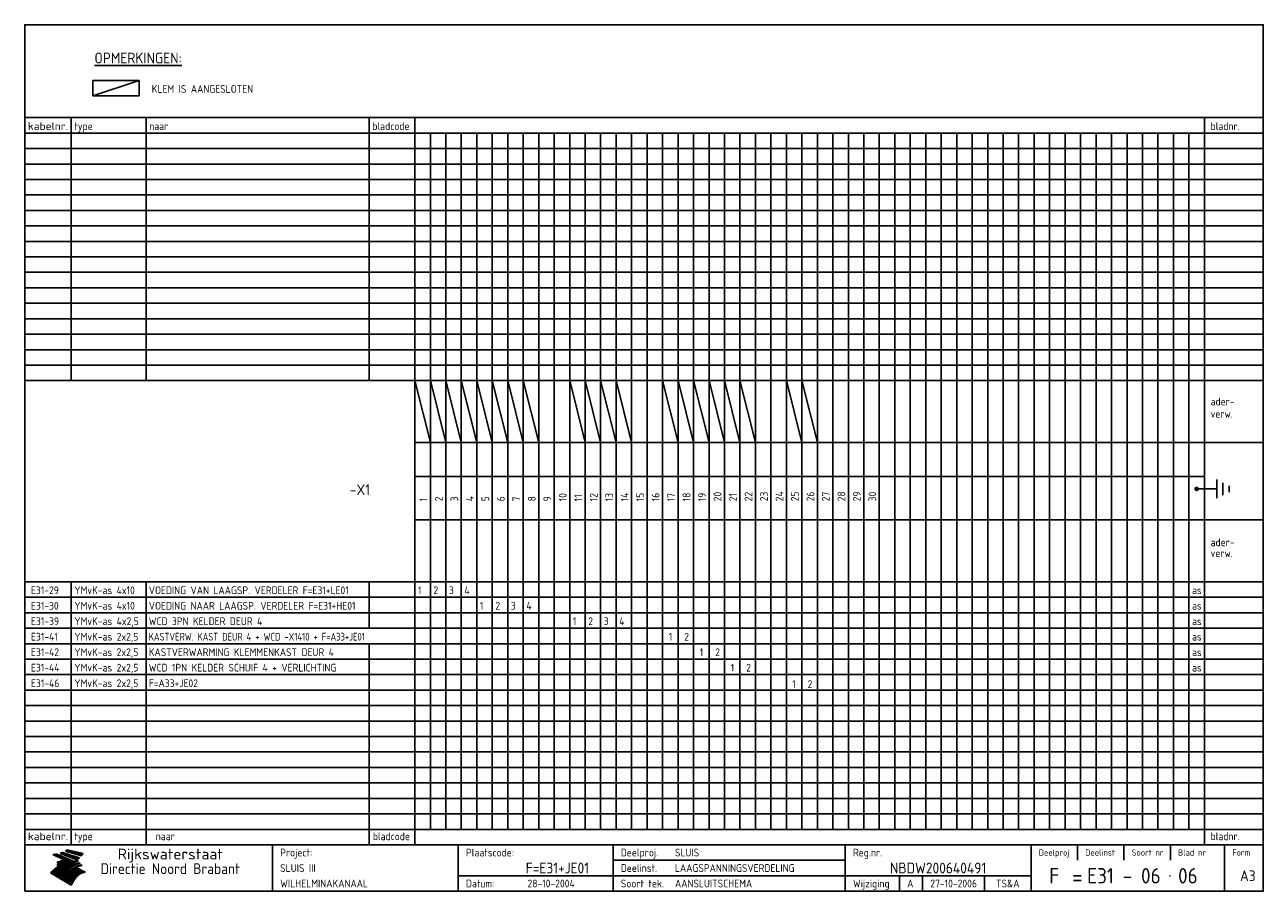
# Model space of a CAD drawing. Extents: x 10 to 410, y 10 to 290.
import ezdxf
from ezdxf.enums import TextEntityAlignment as Align

# ---------------------------------------------------------------- set-up
doc = ezdxf.new("R2010")
doc.units = 0
doc.header["$LTSCALE"] = 10
doc.header["$MEASUREMENT"] = 0
doc.layers.get('0').update_dxf_attribs({"linetype": 'CONTINUOUS'})
for name, color, linetype in [('0-25', 7, 'CONTINUOUS'), ('0-35', 2, 'CONTINUOUS'), ('0-50', 3, 'CONTINUOUS'), ('B-25', 7, 'CONTINUOUS'), ('B-35', 2, 'CONTINUOUS')]:
    doc.layers.add(name, color=color, linetype=linetype)
doc.styles.add('ISO', font='iso.shx')
doc.styles.get("Standard").update_dxf_attribs({"font": 'iso.shx'})

# ---------------------------------------------------------------- blocks, each defined once
blk = doc.blocks.new('KADER-A3')
at = {"layer": '0-25'}
for p, q in [((410, 35), (10, 35)), ((410, 30), (10, 30)), ((350, 25), (350, 20)), ((365, 25), (365, 20)), ((380, 25), (380, 20)), ((200, 20), (275, 20)), ((150, 15), (335, 15)), ((292.5, 15), (292.5, 10)), ((300, 15), (300, 10)), ((320, 15), (320, 10))]:
    blk.add_line(p, q, dxfattribs=at)
at = {"layer": '0-25', "color": 7}
for p, q in [((19.1, 21.89), (25.12, 19)), ((19.1, 21.89), (25.12, 19)), ((19.17, 21.86), (20.7, 21.86)), ((19.29, 21.8), (20.83, 21.8)), ((19.4, 21.75), (20.96, 21.75)), ((19.52, 21.69), (21.09, 21.69)), ((19.64, 21.63), (21.22, 21.63)), ((19.74, 21.92), (20.56, 21.92)), ((19.75, 21.58), (21.36, 21.58)), ((19.87, 21.52), (21.49, 21.52)), ((19.99, 21.47), (21.62, 21.47)), ((20.11, 21.41), (21.75, 21.41)), ((20.22, 21.35), (21.88, 21.35)), ((20.25, 21.97), (20.43, 21.97)), ((20.34, 21.3), (22.02, 21.3)), ((20.38, 21.99), (26.02, 19.59)), ((20.38, 21.99), (26.02, 19.59)), ((20.46, 21.24), (22.15, 21.24)), ((20.57, 21.18), (22.28, 21.18)), ((20.69, 21.13), (22.41, 21.13)), ((20.81, 21.07), (22.55, 21.07)), ((20.92, 21.02), (22.68, 21.02)), ((21.04, 20.96), (22.81, 20.96)), ((21.16, 20.9), (22.94, 20.9)), ((21.27, 20.85), (23.07, 20.85)), ((21.39, 20.79), (23.21, 20.79)), ((21.47, 22.25), (26.83, 20.19)), ((21.47, 22.25), (26.83, 20.19)), ((21.49, 22.25), (23.07, 22.25)), ((21.51, 20.73), (23.34, 20.73)), ((21.6, 22.2), (23.25, 22.2)), ((21.63, 20.68), (23.47, 20.68)), ((21.65, 22.31), (22.89, 22.31)), ((21.74, 20.62), (23.6, 20.62)), ((21.75, 22.14), (23.42, 22.14)), ((21.8, 22.37), (22.71, 22.37)), ((21.86, 20.57), (23.73, 20.57)), ((21.9, 22.08), (23.6, 22.08)), ((21.94, 22.42), (22.53, 22.42)), ((21.98, 20.51), (23.87, 20.51)), ((22.04, 22.03), (23.78, 22.03)), ((22.06, 22.48), (22.36, 22.48)), ((22.09, 20.45), (24, 20.45)), ((22.18, 22.53), (27.65, 20.8)), ((22.18, 22.53), (27.65, 20.8)), ((22.19, 21.97), (23.96, 21.97)), ((22.21, 20.4), (24.13, 20.4)), ((22.33, 20.34), (24.26, 20.34)), ((22.34, 21.92), (24.13, 21.92)), ((22.37, 20), (23.08, 20)), ((22.44, 20.28), (24.4, 20.28)), ((22.48, 21.86), (24.31, 21.86)), ((22.49, 20.06), (23.04, 20.06)), ((22.56, 20.23), (24.53, 20.23)), ((22.61, 20.12), (22.93, 20.12)), ((22.63, 21.8), (24.49, 21.8)), ((22.68, 20.17), (24.66, 20.17)), ((22.71, 20.17), (22.82, 20.17)), ((23.11, 20.02), (22.77, 20.2)), ((23.11, 20.02), (22.77, 20.2)), ((22.78, 21.75), (24.67, 21.75)), ((22.79, 20.12), (24.79, 20.12)), ((22.91, 20.06), (24.92, 20.06)), ((22.92, 21.69), (24.85, 21.69)), ((23.03, 20), (25.06, 20)), ((23.07, 21.63), (25.02, 21.63)), ((23.14, 22.99), (28.22, 21.46)), ((23.14, 22.99), (28.22, 21.46)), ((23.15, 22.98), (25.33, 22.98)), ((23.22, 21.58), (25.2, 21.58)), ((23.23, 23.04), (25.09, 23.04)), ((23.32, 23.1), (24.84, 23.1)), ((23.34, 22.93), (25.57, 22.93)), ((23.36, 21.52), (25.38, 21.52)), ((23.4, 23.15), (24.6, 23.15)), ((23.49, 23.21), (24.36, 23.21)), ((23.51, 21.47), (25.56, 21.47)), ((23.52, 22.87), (25.81, 22.87)), ((23.57, 23.27), (24.12, 23.27)), ((23.64, 23.32), (23.87, 23.32)), ((23.66, 21.41), (25.74, 21.41)), ((23.7, 23.36), (28.82, 22.17)), ((23.7, 23.36), (28.82, 22.17)), ((23.71, 22.82), (26.06, 22.82)), ((23.8, 21.35), (25.91, 21.35)), ((23.9, 22.76), (26.3, 22.76)), ((23.95, 21.3), (26.09, 21.3)), ((24.09, 22.7), (26.54, 22.7)), ((24.09, 21.24), (26.27, 21.24)), ((24.24, 21.18), (26.45, 21.18)), ((24.27, 22.65), (26.78, 22.65)), ((24.39, 21.13), (26.62, 21.13)), ((24.46, 22.59), (27.03, 22.59)), ((24.53, 21.07), (26.8, 21.07)), ((24.65, 22.53), (27.27, 22.53)), ((24.68, 21.02), (26.98, 21.02)), ((24.83, 20.96), (27.16, 20.96)), ((24.84, 22.48), (27.51, 22.48)), ((24.97, 20.9), (27.34, 20.9)), ((25.02, 22.42), (27.75, 22.42)), ((25.12, 20.85), (27.51, 20.85)), ((25.21, 22.37), (28, 22.37)), ((25.27, 20.79), (27.63, 20.79)), ((25.4, 22.31), (28.24, 22.31)), ((25.41, 20.73), (27.57, 20.73)), ((25.56, 20.68), (27.51, 20.68)), ((25.58, 22.25), (28.48, 22.25)), ((25.71, 20.62), (27.44, 20.62)), ((25.77, 22.2), (28.72, 22.2)), ((25.85, 20.57), (27.37, 20.57)), ((25.96, 22.14), (28.79, 22.14)), ((26, 20.51), (27.29, 20.51)), ((26.15, 22.08), (28.75, 22.08)), ((26.15, 20.45), (27.22, 20.45)), ((26.29, 20.4), (27.14, 20.4)), ((26.33, 22.03), (28.71, 22.03)), ((26.44, 20.34), (27.06, 20.34)), ((26.52, 21.97), (28.66, 21.97)), ((26.59, 20.28), (26.97, 20.28)), ((26.71, 21.92), (28.62, 21.92)), ((26.73, 20.23), (26.89, 20.23)), ((26.9, 21.86), (28.57, 21.86)), ((27.08, 21.8), (28.52, 21.8)), ((27.27, 21.75), (28.48, 21.75)), ((27.46, 21.69), (28.43, 21.69)), ((27.65, 21.63), (28.38, 21.63)), ((27.83, 21.58), (28.33, 21.58)), ((28.02, 21.52), (28.28, 21.52)), ((28.21, 21.47), (28.22, 21.47)), ((20.58, 17.88), (18.3, 16)), ((20.58, 17.88), (18.3, 16)), ((24.94, 11.97), (18.3, 16)), ((24.94, 11.97), (18.3, 16)), ((18.31, 16.01), (20.96, 16.01)), ((18.38, 16.07), (21.46, 16.07)), ((18.45, 16.12), (21.88, 16.12)), ((18.52, 16.18), (22.15, 16.18)), ((18.59, 16.23), (22.38, 16.23)), ((18.65, 16.29), (22.58, 16.29)), ((18.72, 16.35), (22.75, 16.35)), ((18.79, 16.4), (22.91, 16.4)), ((18.86, 16.46), (20.6, 16.46)), ((18.93, 16.52), (20.6, 16.52)), ((18.99, 16.57), (20.6, 16.57)), ((19.06, 16.63), (20.6, 16.63)), ((19.13, 16.68), (20.6, 16.68)), ((19.2, 16.74), (20.6, 16.74)), ((19.27, 16.8), (20.6, 16.8)), ((19.33, 16.85), (21.07, 16.85)), ((19.4, 16.91), (21.55, 16.91)), ((19.47, 16.97), (21.88, 16.97)), ((19.54, 17.02), (22.13, 17.02)), ((19.61, 17.08), (22.34, 17.08)), ((19.67, 17.13), (20.6, 17.13)), ((19.74, 17.19), (20.6, 17.19)), ((19.81, 17.25), (20.6, 17.25)), ((19.88, 17.3), (20.6, 17.3)), ((19.95, 17.36), (20.6, 17.36)), ((20.01, 17.42), (20.6, 17.42)), ((20.08, 17.47), (20.93, 17.47)), ((20.15, 17.53), (21.26, 17.53)), ((20.22, 17.58), (21.51, 17.58)), ((20.29, 17.64), (21.72, 17.64)), ((20.35, 17.7), (21.9, 17.7)), ((20.42, 17.75), (22.07, 17.75)), ((20.49, 17.81), (22.22, 17.81)), ((20.56, 17.87), (22.36, 17.87)), ((20.6, 19.11), (20.58, 19.51)), ((20.6, 19.11), (20.58, 19.51)), ((20.58, 19.5), (22.09, 19.5)), ((20.58, 19.44), (21.95, 19.44)), ((20.59, 19.38), (21.79, 19.38)), ((20.59, 19.33), (21.62, 19.33)), ((20.59, 19.27), (21.42, 19.27)), ((20.6, 19.22), (21.2, 19.22)), ((20.6, 19.16), (20.93, 19.16)), ((20.6, 19.11), (20.69, 19.12)), ((20.6, 19.11), (20.69, 19.12)), ((20.6, 18.79), (20.77, 18.81)), ((20.6, 18.79), (20.77, 18.81)), ((20.6, 18.29), (20.6, 18.79)), ((20.6, 18.29), (20.6, 18.79)), ((20.6, 18.77), (22.46, 18.77)), ((20.6, 18.71), (22.33, 18.71)), ((20.6, 18.65), (22.19, 18.65)), ((20.6, 18.6), (22.04, 18.6)), ((20.6, 18.54), (21.87, 18.54)), ((20.6, 18.48), (21.68, 18.48)), ((20.6, 18.43), (21.46, 18.43)), ((20.6, 18.37), (21.21, 18.37)), ((20.6, 18.29), (20.88, 18.32)), ((20.6, 18.29), (20.88, 18.32)), ((20.6, 18.32), (20.87, 18.32)), ((20.6, 17.88), (20.86, 17.91)), ((20.6, 17.88), (20.86, 17.91)), ((20.6, 17.43), (20.97, 17.48)), ((20.6, 17.43), (20.97, 17.48)), ((20.6, 17.43), (20.6, 17.09)), ((20.6, 17.43), (20.6, 17.09)), ((20.6, 17.09), (21.26, 17.16)), ((20.6, 17.09), (21.26, 17.16)), ((20.6, 16.8), (21.37, 16.89)), ((20.6, 16.8), (21.37, 16.89)), ((20.6, 16.8), (20.6, 16.45)), ((20.6, 16.8), (20.6, 16.45)), ((20.6, 16.45), (21.56, 16.56)), ((20.6, 16.45), (21.56, 16.56)), ((20.6, 15.97), (21.67, 16.09)), ((20.6, 15.97), (21.67, 16.09)), ((20.7, 16.46), (23.06, 16.46)), ((20.9, 19.55), (22.23, 19.55)), ((20.9, 18.82), (22.59, 18.82)), ((20.98, 17.92), (22.5, 17.92)), ((21.02, 17.13), (22.53, 17.13)), ((21.19, 19.61), (22.35, 19.61)), ((21.2, 16.52), (23.2, 16.52)), ((21.32, 18.88), (22.71, 18.88)), ((21.32, 17.98), (22.62, 17.98)), ((21.42, 19.67), (22.47, 19.67)), ((21.47, 17.19), (22.7, 17.19)), ((21.59, 18.03), (22.74, 18.03)), ((21.61, 18.93), (22.82, 18.93)), ((21.62, 19.72), (22.59, 19.72)), ((21.72, 16.57), (23.32, 16.57)), ((21.77, 17.25), (22.85, 17.25)), ((21.8, 19.78), (22.69, 19.78)), ((21.8, 18.09), (22.85, 18.09)), ((21.84, 18.99), (22.92, 18.99)), ((21.96, 19.83), (22.79, 19.83)), ((21.99, 18.15), (22.95, 18.15)), ((22.01, 17.3), (22.99, 17.3)), ((22.03, 19.05), (23.03, 19.05)), ((22.1, 16.63), (23.44, 16.63)), ((22.11, 19.89), (22.89, 19.89)), ((22.16, 18.2), (23.05, 18.2)), ((22.21, 19.1), (23.12, 19.1)), ((22.21, 17.36), (23.12, 17.36)), ((22.24, 19.95), (22.99, 19.95)), ((22.31, 18.26), (23.15, 18.26)), ((22.36, 19.16), (23.22, 19.16)), ((22.38, 16.68), (23.56, 16.68)), ((22.39, 17.42), (23.24, 17.42)), ((22.45, 18.32), (23.24, 18.32)), ((22.51, 19.22), (23.3, 19.22)), ((22.56, 17.47), (23.36, 17.47)), ((22.59, 18.37), (23.33, 18.37)), ((22.6, 16.74), (23.66, 16.74)), ((22.64, 19.27), (23.39, 19.27)), ((22.71, 18.43), (23.42, 18.43)), ((22.71, 17.53), (23.47, 17.53)), ((22.77, 19.33), (23.47, 19.33)), ((22.79, 16.8), (23.77, 16.8)), ((22.83, 18.48), (23.5, 18.48)), ((22.84, 17.58), (23.57, 17.58)), ((22.89, 19.38), (23.55, 19.38)), ((22.94, 18.54), (23.58, 18.54)), ((22.96, 16.85), (23.86, 16.85)), ((22.97, 17.64), (23.67, 17.64)), ((23, 19.44), (23.63, 19.44)), ((23.04, 18.6), (23.66, 18.6)), ((23.1, 19.5), (23.72, 19.5)), ((23.1, 17.7), (23.77, 17.7)), ((23.12, 16.91), (23.96, 16.91)), ((23.14, 18.65), (23.74, 18.65)), ((23.15, 19.95), (25.19, 19.95)), ((23.21, 19.55), (23.8, 19.55)), ((23.21, 17.75), (23.86, 17.75)), ((23.21, 16.01), (28.9, 16.01)), ((23.24, 18.71), (23.82, 18.71)), ((23.26, 19.89), (25.32, 19.89)), ((23.26, 16.97), (24.05, 16.97)), ((23.3, 19.61), (23.88, 19.61)), ((23.32, 17.81), (23.95, 17.81)), ((23.33, 18.77), (23.91, 18.77)), ((23.37, 16.07), (29.08, 16.07)), ((23.38, 19.83), (25.45, 19.83)), ((23.39, 19.67), (23.81, 19.67)), ((23.39, 17.02), (24.14, 17.02)), ((23.42, 18.82), (23.99, 18.82)), ((23.42, 17.87), (24.03, 17.87)), ((23.45, 19.7), (23.58, 19.79)), ((23.45, 19.7), (23.58, 19.79)), ((23.48, 19.72), (23.7, 19.72)), ((23.5, 19.78), (25.58, 19.78)), ((23.51, 18.88), (24.07, 18.88)), ((23.51, 16.12), (29.27, 16.12)), ((23.52, 17.92), (24.11, 17.92)), ((23.52, 17.08), (24.22, 17.08)), ((23.54, 18.9), (24.3, 19.42)), ((23.54, 18.9), (24.3, 19.42)), ((23.56, 19.78), (23.59, 19.78)), ((23.56, 19.39), (23.9, 19.62)), ((23.56, 19.39), (23.9, 19.62)), ((23.58, 19.79), (23.9, 19.62)), ((23.58, 19.79), (23.9, 19.62)), ((23.59, 18.93), (24.15, 18.93)), ((23.61, 19.72), (25.72, 19.72)), ((23.62, 17.98), (24.2, 17.98)), ((23.63, 17.13), (24.3, 17.13)), ((23.65, 18.59), (24.62, 19.25)), ((23.65, 18.59), (24.62, 19.25)), ((29.41, 16.17), (23.65, 16.17)), ((23.67, 18.99), (24.23, 18.99)), ((23.71, 18.03), (24.28, 18.03)), ((23.73, 19.67), (25.85, 19.67)), ((23.75, 19.05), (24.32, 19.05)), ((23.75, 17.19), (24.38, 17.19)), ((23.77, 16.23), (29.47, 16.23)), ((23.79, 18.09), (24.36, 18.09)), ((23.83, 19.1), (24.4, 19.1)), ((23.85, 19.61), (25.98, 19.61)), ((23.85, 17.25), (24.46, 17.25)), ((23.88, 18.15), (24.44, 18.15)), ((23.89, 16.29), (29.36, 16.29)), ((23.92, 19.16), (24.48, 19.16)), ((23.94, 18.19), (25.23, 19.07)), ((23.94, 18.19), (25.23, 19.07)), ((23.95, 17.3), (24.55, 17.3)), ((23.96, 19.55), (25.96, 19.55)), ((23.96, 18.2), (24.53, 18.2)), ((24, 19.22), (24.56, 19.22)), ((24, 16.35), (29.24, 16.35)), ((24.04, 18.26), (24.61, 18.26)), ((24.05, 17.36), (24.63, 17.36)), ((24.06, 17.88), (25.34, 18.76)), ((24.06, 17.88), (25.34, 18.76)), ((24.08, 19.5), (25.88, 19.5)), ((24.08, 19.27), (24.58, 19.27)), ((24.11, 16.4), (29.13, 16.4)), ((24.13, 18.32), (24.69, 18.32)), ((24.14, 17.42), (24.71, 17.42)), ((24.16, 19.33), (24.47, 19.33)), ((24.2, 19.44), (25.79, 19.44)), ((24.21, 18.37), (24.77, 18.37)), ((24.21, 16.46), (29.02, 16.46)), ((24.23, 17.47), (24.79, 17.47)), ((24.24, 17.48), (25.52, 18.36)), ((24.24, 17.48), (25.52, 18.36)), ((24.25, 19.38), (24.36, 19.38)), ((24.29, 18.43), (24.85, 18.43)), ((24.3, 19.42), (24.62, 19.25)), ((24.3, 19.42), (24.62, 19.25)), ((24.31, 19.38), (25.71, 19.38)), ((24.31, 17.53), (24.87, 17.53)), ((24.31, 16.52), (28.91, 16.52)), ((24.35, 17.17), (25.64, 18.05)), ((24.35, 17.17), (25.64, 18.05)), ((24.37, 18.48), (24.94, 18.48)), ((24.39, 17.58), (24.96, 17.58)), ((24.4, 16.57), (28.79, 16.57)), ((24.43, 19.33), (25.62, 19.33)), ((24.45, 18.54), (25.02, 18.54)), ((24.47, 17.64), (25.04, 17.64)), ((24.49, 16.63), (28.68, 16.63)), ((24.54, 18.6), (25.1, 18.6)), ((24.55, 19.27), (25.54, 19.27)), ((24.56, 17.7), (25.12, 17.7)), ((24.57, 16.68), (28.57, 16.68)), ((24.62, 18.65), (25.18, 18.65)), ((24.63, 16.72), (25.91, 17.6)), ((24.63, 16.72), (25.91, 17.6)), ((24.64, 17.75), (25.2, 17.75)), ((24.66, 16.74), (28.45, 16.74)), ((24.67, 19.22), (25.45, 19.22)), ((24.7, 18.71), (25.27, 18.71)), ((24.72, 17.81), (25.29, 17.81)), ((24.74, 16.8), (28.34, 16.8)), ((24.78, 19.16), (25.37, 19.16)), ((24.78, 18.77), (25.34, 18.77)), ((24.8, 17.87), (25.37, 17.87)), ((24.82, 16.85), (28.23, 16.85)), ((24.87, 18.82), (25.4, 18.82)), ((24.89, 17.92), (25.45, 17.92)), ((24.9, 19.1), (25.28, 19.1)), ((24.9, 16.91), (28.11, 16.91)), ((24.95, 18.88), (25.45, 18.88)), ((24.97, 17.98), (25.53, 17.98)), ((24.99, 16.97), (28, 16.97)), ((25.02, 19.05), (25.2, 19.05)), ((25.03, 18.93), (25.51, 18.93)), ((25.05, 18.03), (25.61, 18.03)), ((25.07, 17.02), (27.89, 17.02)), ((25.11, 18.99), (25.57, 18.99)), ((26.02, 19.59), (25.12, 19)), ((26.02, 19.59), (25.12, 19)), ((25.13, 18.09), (25.68, 18.09)), ((25.15, 17.08), (27.77, 17.08)), ((25.19, 19.05), (25.63, 19.05)), ((25.21, 18.15), (25.75, 18.15)), ((25.23, 17.13), (27.66, 17.13)), ((25.26, 19.1), (25.7, 19.1)), ((25.3, 18.2), (25.82, 18.2)), ((25.31, 17.19), (27.55, 17.19)), ((25.33, 19.16), (25.77, 19.16)), ((25.38, 18.26), (25.89, 18.26)), ((25.39, 19.22), (25.85, 19.22)), ((25.4, 17.25), (27.43, 17.25)), ((25.46, 18.32), (25.97, 18.32)), ((25.47, 19.27), (25.93, 19.27)), ((25.48, 17.3), (27.32, 17.3)), ((25.54, 19.33), (26.03, 19.33)), ((25.54, 18.37), (26.06, 18.37)), ((25.56, 17.36), (27.21, 17.36)), ((25.62, 18.43), (26.14, 18.43)), ((25.63, 19.38), (26.13, 19.38)), ((25.64, 17.42), (27.1, 17.42)), ((25.7, 18.48), (26.24, 18.48)), ((25.72, 19.44), (26.24, 19.44)), ((25.73, 17.47), (26.98, 17.47)), ((25.79, 18.54), (26.34, 18.54)), ((25.81, 17.53), (26.87, 17.53)), ((25.82, 19.5), (26.36, 19.5)), ((25.89, 18.6), (26.46, 18.6)), ((25.89, 17.58), (26.76, 17.58)), ((25.93, 19.55), (26.53, 19.55)), ((25.96, 17.64), (26.64, 17.64)), ((25.99, 18.65), (26.58, 18.65)), ((26.04, 17.7), (26.59, 17.7)), ((26.06, 19.61), (26.85, 19.61)), ((26.1, 18.71), (26.72, 18.71)), ((26.12, 17.75), (26.67, 17.75)), ((26.2, 17.81), (26.76, 17.81)), ((26.21, 19.67), (27.23, 19.67)), ((26.23, 18.77), (26.89, 18.77)), ((26.29, 17.87), (26.86, 17.87)), ((26.37, 18.82), (27.09, 18.82)), ((26.39, 17.92), (26.97, 17.92)), ((26.44, 19.72), (27.18, 19.72)), ((26.49, 17.98), (27.09, 17.98)), ((26.53, 18.88), (27.34, 18.88)), ((26.56, 17.68), (29.54, 16.2)), ((26.56, 17.68), (29.54, 16.2)), ((26.6, 18.03), (27.22, 18.03)), ((26.72, 18.09), (27.38, 18.09)), ((26.73, 18.93), (27.66, 18.93)), ((26.85, 18.15), (27.56, 18.15)), ((26.99, 18.99), (27.9, 18.99)), ((27, 18.2), (27.8, 18.2)), ((27.13, 19.78), (27.25, 19.64)), ((27.13, 19.78), (27.25, 19.64)), ((27.18, 18.26), (28.13, 18.26)), ((27.26, 19.05), (27.84, 19.05)), ((27.39, 18.32), (28.47, 18.32)), ((27.7, 18.37), (28.49, 18.37)), ((27.78, 19.1), (27.93, 18.96)), ((27.78, 19.1), (27.93, 18.96)), ((28, 18.43), (28.44, 18.43)), ((28.29, 15.83), (29.54, 16.2)), ((28.29, 15.83), (29.54, 16.2)), ((28.39, 18.48), (28.54, 18.32)), ((28.39, 18.48), (28.54, 18.32)), ((29.54, 16.2), (29.45, 16.17)), ((29.54, 16.2), (29.45, 16.17)), ((29.46, 16.18), (29.47, 16.18)), ((18.38, 15.95), (20.6, 15.95)), ((18.47, 15.9), (20.6, 15.9)), ((18.57, 15.84), (20.6, 15.84)), ((18.66, 15.78), (20.6, 15.78)), ((18.75, 15.73), (20.6, 15.73)), ((18.85, 15.67), (20.6, 15.67)), ((18.94, 15.62), (20.6, 15.62)), ((19.03, 15.56), (27.83, 15.56)), ((19.12, 15.5), (27.75, 15.5)), ((19.22, 15.45), (27.66, 15.45)), ((19.31, 15.39), (27.58, 15.39)), ((19.4, 15.33), (27.5, 15.33)), ((19.49, 15.28), (27.43, 15.28)), ((19.59, 15.22), (27.36, 15.22)), ((19.68, 15.17), (27.29, 15.17)), ((19.77, 15.11), (27.22, 15.11)), ((19.86, 15.05), (27.15, 15.05)), ((19.96, 15), (27.09, 15)), ((20.05, 14.94), (27.02, 14.94)), ((20.14, 14.88), (26.96, 14.88)), ((20.24, 14.83), (26.9, 14.83)), ((20.33, 14.77), (26.84, 14.77)), ((20.42, 14.72), (26.79, 14.72)), ((20.51, 14.66), (26.73, 14.66)), ((20.6, 15.97), (20.6, 15.58)), ((20.6, 15.97), (20.6, 15.58)), ((20.6, 15.58), (21.95, 15.73)), ((20.6, 15.58), (21.95, 15.73)), ((20.61, 14.6), (26.68, 14.6)), ((20.7, 14.55), (26.62, 14.55)), ((20.79, 14.49), (26.57, 14.49)), ((20.88, 14.43), (26.52, 14.43)), ((20.94, 15.62), (27.92, 15.62)), ((20.98, 14.38), (26.47, 14.38)), ((21.07, 14.32), (26.42, 14.32)), ((21.16, 14.27), (26.38, 14.27)), ((21.25, 14.21), (26.33, 14.21)), ((21.35, 14.15), (26.29, 14.15)), ((21.44, 14.1), (26.24, 14.1)), ((21.45, 15.67), (28.01, 15.67)), ((21.53, 14.04), (26.2, 14.04)), ((21.63, 13.98), (26.16, 13.98)), ((21.72, 13.93), (26.12, 13.93)), ((21.81, 13.87), (26.08, 13.87)), ((21.9, 13.82), (26.04, 13.82)), ((21.96, 15.73), (28.11, 15.73)), ((22, 13.76), (26, 13.76)), ((22.09, 13.7), (25.96, 13.7)), ((22.18, 13.65), (25.93, 13.65)), ((22.27, 13.59), (25.89, 13.59)), ((22.34, 15.78), (28.21, 15.78)), ((22.37, 13.53), (25.86, 13.53)), ((22.46, 13.48), (25.82, 13.48)), ((22.55, 13.42), (25.79, 13.42)), ((22.62, 15.84), (28.33, 15.84)), ((22.65, 13.37), (25.76, 13.37)), ((22.74, 13.31), (25.73, 13.31)), ((22.83, 13.25), (25.69, 13.25)), ((22.84, 15.9), (28.52, 15.9)), ((22.92, 13.2), (25.66, 13.2)), ((23.02, 13.14), (25.63, 13.14)), ((23.04, 15.95), (28.71, 15.95)), ((23.11, 13.08), (25.59, 13.08)), ((23.2, 13.03), (25.56, 13.03)), ((23.29, 12.97), (25.53, 12.97)), ((23.39, 12.92), (25.5, 12.92)), ((23.48, 12.86), (25.46, 12.86)), ((23.57, 12.8), (25.43, 12.8)), ((23.66, 12.75), (25.4, 12.75)), ((23.76, 12.69), (25.36, 12.69)), ((23.85, 12.63), (25.33, 12.63)), ((23.94, 12.58), (25.3, 12.58)), ((24.04, 12.52), (25.26, 12.52)), ((24.13, 12.47), (25.23, 12.47)), ((24.22, 12.41), (25.2, 12.41)), ((24.31, 12.35), (25.17, 12.35)), ((24.41, 12.3), (25.13, 12.3)), ((24.5, 12.24), (25.1, 12.24)), ((24.59, 12.18), (25.07, 12.18)), ((24.68, 12.13), (25.03, 12.13)), ((24.78, 12.07), (25, 12.07)), ((24.87, 12.02), (24.97, 12.02)), ((24.94, 11.97), (25.81, 13.45)), ((24.94, 11.97), (25.81, 13.45))]:
    blk.add_line(p, q, dxfattribs=at)
for centre, radius, start, end in [((19.15, 29.7), 7.8, 269.6055, 279.0886), ((19.15, 29.7), 7.8, 269.6055, 279.0886), ((19.93, 25.38), 5.91, 276.3402, 298.7463), ((19.93, 25.38), 5.91, 276.3402, 298.7463), ((19.84, 25.09), 6.03, 278.129, 302.868), ((19.84, 25.09), 6.03, 278.129, 302.868), ((19.84, 27.26), 5.27, 288.0217, 296.3084), ((19.84, 27.26), 5.27, 288.0217, 296.3084), ((20.49, 27.56), 5.28, 300.0654, 307.393), ((20.49, 27.56), 5.28, 300.0654, 307.393), ((24.11, 24.7), 5.26, 301.1147, 312.2814), ((24.11, 24.7), 5.26, 301.1147, 312.2814), ((21.95, 27.32), 8.59, 316.9248, 323.1399), ((21.95, 27.32), 8.59, 316.9248, 323.1399), ((20.21, 23.78), 5.91, 273.6149, 304.3803), ((20.21, 23.78), 5.91, 273.6149, 304.3803), ((20.35, 24.56), 5.76, 274.164, 302.5474), ((20.35, 24.56), 5.76, 274.164, 302.5474), ((20.05, 24.28), 6.02, 277.9472, 305.7139), ((20.05, 24.28), 6.02, 277.9472, 305.7139), ((20.04, 23.49), 6.09, 278.8115, 306.4242), ((20.04, 23.49), 6.09, 278.8115, 306.4242), ((20.53, 23.07), 5.96, 277.0519, 304.973), ((20.53, 23.07), 5.96, 277.0519, 304.973), ((20.72, 22.76), 5.91, 276.3402, 304.3803), ((20.72, 22.76), 5.91, 276.3402, 304.3803), ((21.06, 22.34), 5.81, 274.9043, 303.1745), ((21.06, 22.34), 5.81, 274.9043, 303.1745), ((20.82, 22.06), 6.04, 278.1111, 305.8489), ((20.82, 22.06), 6.04, 278.1111, 305.8489), ((21.3, 21.6), 5.91, 276.3402, 304.3803), ((21.3, 21.6), 5.91, 276.3402, 304.3803), ((27.05, 17.17), 2.63, 107.4286, 133.7799), ((27.05, 17.17), 2.63, 107.4286, 133.7799), ((27.45, 16.91), 2.81, 110.4143, 138.7411), ((27.45, 16.91), 2.81, 110.4143, 138.7411), ((27.57, 15.64), 3.4, 98.1566, 126.9045), ((27.57, 15.64), 3.4, 98.1566, 126.9045), ((27.91, 15.54), 3.39, 100.5835, 132.088), ((27.91, 15.54), 3.39, 100.5835, 132.088), ((28.21, 14.74), 3.67, 95.7581, 128.7216), ((28.21, 14.74), 3.67, 95.7581, 128.7216), ((27.01, 16.84), 2.93, 87.7348, 104.8316), ((27.01, 16.84), 2.93, 87.7348, 104.8316), ((27.37, 15.71), 3.93, 91.7838, 103.2817), ((27.37, 15.71), 3.93, 91.7838, 103.2817), ((28.4, 15.05), 3.21, 96.3886, 125.0052), ((28.4, 15.05), 3.21, 96.3886, 125.0052), ((27.82, 16.31), 2.8, 90.634, 105.1984), ((27.82, 16.31), 2.8, 90.634, 105.1984), ((28.19, 15.04), 3.93, 93.8342, 103.2817), ((28.19, 15.04), 3.93, 93.8342, 103.2817), ((28.58, 15.69), 2.8, 93.8141, 105.1984), ((28.58, 15.69), 2.8, 93.8141, 105.1984), ((28.95, 14.41), 3.93, 96.0135, 103.2817), ((28.95, 14.41), 3.93, 96.0135, 103.2817), ((31.24, 10.26), 6.3, 117.9568, 149.6251), ((31.24, 10.26), 6.3, 117.9568, 149.6251)]:
    blk.add_arc(centre, radius, start, end, dxfattribs=at)
at = {"layer": '0-35'}
for p, q in [((90, 25), (90, 10)), ((150, 25), (150, 10)), ((200, 25), (200, 10)), ((275, 25), (275, 10)), ((335, 25), (335, 10)), ((397.5, 25), (397.5, 10))]:
    blk.add_line(p, q, dxfattribs=at)
at = {"layer": '0-50'}
for p, q in [((10, 25), (410, 25)), ((348.75, 15), (351.25, 15)), ((348.75, 13.5), (351.25, 13.5))]:
    blk.add_line(p, q, dxfattribs=at)
blk.add_lwpolyline([(10, 10), (410, 10), (410, 290), (10, 290)], close=True, dxfattribs=at)
at = {"layer": '0-50', "const_width": 0.25}
blk.add_lwpolyline([(379.75, 15, 1), (380, 15, 1)], format="xyb", close=True, dxfattribs=at)
at = {"layer": '0-25', "style": 'ISO'}
for s, height, p in [('Project:', 2.5, (92.5, 22.5)), ('Plaatscode:', 2.5, (152.5, 22.5)), ('Deelproj.', 2.5, (202.5, 22.5)), ('Reg.nr.', 2.5, (277.5, 22.5)), ('Deelproj', 2, (337.5, 22.5)), ('Deelinst', 2, (352.5, 22.5)), ('Soort nr', 2, (367.5, 22.5)), ('Blad nr', 2, (382.5, 22.5)), ('Form', 2, (400, 22.5)), ('Deelinst.', 2.5, (202.5, 17.5)), ('Datum:', 2.5, (152.5, 12.5)), ('Soort tek.', 2.5, (202.5, 12.5)), ('Wijziging', 2.5, (277.5, 12.5))]:
    blk.add_text(s, height=height, dxfattribs=at).set_placement(p, align=Align.MIDDLE_LEFT)
for tag, p in [('N', (220, 22.5)), ('B', (92.5, 17.5)), ('P', (220, 17.5)), ('C', (92.5, 12.5)), ('U', (220, 12.5)), ('REV', (295, 12.5))]:
    blk.add_attdef(tag, text='', height=2.5, dxfattribs=at).set_placement(p, align=Align.MIDDLE_LEFT)
for tag, p in [('W', (180, 12.5)), ('Z', (310, 12.5)), ('Y', (327.5, 12.5))]:
    blk.add_attdef(tag, text='', height=2.5, dxfattribs=at).set_placement(p, align=Align.MIDDLE)
at = {"layer": '0-35', "style": 'ISO', "width": 1.00614}
blk.add_text('Rijkswaterstaat', height=3.5, dxfattribs=at).set_placement((40, 20.28), (74, 20.28), align=Align.FIT)
at = {"layer": '0-35', "color": 2, "style": 'ISO', "width": 0.948867}
blk.add_text('Directie Noord Brabant', height=3.5, dxfattribs=at).set_placement((34.5, 15.53), (79.5, 15.53), align=Align.FIT)
at = {"layer": '0-35', "style": 'ISO'}
for tag, p in [('X', (178.5, 17.5)), ('FORM', (402.5, 15))]:
    blk.add_attdef(tag, text='', height=3.5, dxfattribs=at).set_placement(p, align=Align.MIDDLE_LEFT)
blk.add_attdef('RNR', text='', height=3.5, dxfattribs=at).set_placement((305, 17.5), align=Align.MIDDLE)
at = {"layer": '0-50', "style": 'ISO'}
for tag, p in [('M', (342.5, 15)), ('O', (365, 15))]:
    blk.add_attdef(tag, text='', height=5, dxfattribs=at).set_placement(p, align=Align.MIDDLE)
blk.add_attdef('Q', text='', height=5, dxfattribs=at).set_placement((382.5, 15), align=Align.MIDDLE_LEFT)

msp = doc.modelspace()

# ---------------------------------------------------------------- linework, layer by layer
at = {"layer": '0-25'}
for p, q in [((10, 260), (410, 260)), ((10, 255), (410, 255)), ((141, 255), (141, 175)), ((146, 255), (146, 175)), ((151, 255), (151, 175)), ((156, 255), (156, 175)), ((161, 255), (161, 30)), ((166, 255), (166, 175)), ((171, 255), (171, 175)), ((176, 255), (176, 175)), ((181, 255), (181, 175)), ((186, 255), (186, 30)), ((191, 255), (191, 175)), ((196, 255), (196, 175)), ((201, 255), (201, 175)), ((206, 255), (206, 175)), ((211, 255), (211, 30)), ((216, 255), (216, 175)), ((221, 255), (221, 175)), ((226, 255), (226, 175)), ((231, 255), (231, 175)), ((236, 255), (236, 30)), ((241, 255), (241, 175)), ((246, 255), (246, 175)), ((251, 255), (251, 175)), ((256, 255), (256, 175)), ((261, 255), (261, 30)), ((266, 255), (266, 175)), ((271, 255), (271, 175)), ((276, 255), (276, 175)), ((281, 255), (281, 175)), ((286, 255), (286, 30)), ((291, 255), (291, 175)), ((296, 255), (296, 175)), ((301, 255), (301, 175)), ((306, 255), (306, 175)), ((311, 255), (311, 30)), ((316, 255), (316, 175)), ((321, 255), (321, 175)), ((326, 255), (326, 175)), ((331, 255), (331, 175)), ((336, 255), (336, 30)), ((341, 255), (341, 175)), ((346, 255), (346, 175)), ((351, 255), (351, 175)), ((356, 255), (356, 175)), ((361, 255), (361, 30)), ((366, 255), (366, 175)), ((371, 255), (371, 175)), ((376, 255), (376, 175)), ((381, 255), (381, 175)), ((386, 255), (386, 30)), ((10, 250), (410, 250)), ((10, 245), (410, 245)), ((10, 240), (410, 240)), ((10, 235), (410, 235)), ((10, 230), (410, 230)), ((10, 225), (410, 225)), ((10, 220), (410, 220)), ((10, 215), (410, 215)), ((10, 210), (410, 210)), ((10, 205), (410, 205)), ((10, 200), (410, 200)), ((10, 195), (410, 195)), ((10, 190), (410, 190)), ((10, 185), (410, 185)), ((10, 180), (410, 180)), ((10, 175), (410, 175)), ((141, 155), (136, 175)), ((141, 175), (141, 110)), ((146, 155), (141, 175)), ((146, 175), (146, 110)), ((151, 155), (146, 175)), ((151, 175), (151, 110)), ((156, 155), (151, 175)), ((156, 175), (156, 110)), ((161, 155), (156, 175)), ((166, 155), (161, 175)), ((166, 175), (166, 110)), ((171, 155), (166, 175)), ((171, 175), (171, 110)), ((176, 155), (171, 175)), ((176, 175), (176, 110)), ((181, 175), (181, 110)), ((191, 155), (186, 175)), ((191, 175), (191, 110)), ((196, 155), (191, 175)), ((196, 175), (196, 110)), ((201, 155), (196, 175)), ((201, 175), (201, 110)), ((206, 155), (201, 175)), ((206, 175), (206, 110)), ((216, 175), (216, 110)), ((221, 155), (216, 175)), ((221, 175), (221, 110)), ((226, 155), (221, 175)), ((226, 175), (226, 110)), ((231, 155), (226, 175)), ((231, 175), (231, 110)), ((236, 155), (231, 175)), ((241, 155), (236, 175)), ((241, 175), (241, 110)), ((246, 155), (241, 175)), ((246, 175), (246, 110)), ((251, 175), (251, 110)), ((256, 175), (256, 110)), ((261, 155), (256, 175)), ((266, 155), (261, 175)), ((266, 175), (266, 110)), ((271, 175), (271, 110)), ((276, 175), (276, 110)), ((281, 175), (281, 110)), ((291, 175), (291, 110)), ((296, 175), (296, 110)), ((301, 175), (301, 110)), ((306, 175), (306, 110)), ((316, 175), (316, 110)), ((321, 175), (321, 110)), ((326, 175), (326, 110)), ((331, 175), (331, 110)), ((341, 175), (341, 110)), ((346, 175), (346, 110)), ((351, 175), (351, 110)), ((356, 175), (356, 110)), ((366, 175), (366, 110)), ((371, 175), (371, 110)), ((376, 175), (376, 110)), ((381, 175), (381, 110)), ((136, 144), (391, 144)), ((389, 140), (395, 140)), ((395, 143), (395, 137)), ((397, 142), (397, 138)), ((399, 141), (399, 139)), ((10, 110), (410, 110)), ((141, 110), (141, 30)), ((146, 110), (146, 30)), ((151, 110), (151, 30)), ((156, 110), (156, 30)), ((166, 110), (166, 30)), ((171, 110), (171, 30)), ((176, 110), (176, 30)), ((181, 110), (181, 30)), ((191, 110), (191, 30)), ((196, 110), (196, 30)), ((201, 110), (201, 30)), ((206, 110), (206, 30)), ((216, 110), (216, 30)), ((221, 110), (221, 30)), ((226, 110), (226, 30)), ((231, 110), (231, 30)), ((241, 110), (241, 30)), ((246, 110), (246, 30)), ((251, 110), (251, 30)), ((256, 110), (256, 30)), ((266, 110), (266, 30)), ((271, 110), (271, 30)), ((276, 110), (276, 30)), ((281, 110), (281, 30)), ((291, 110), (291, 30)), ((296, 110), (296, 30)), ((301, 110), (301, 30)), ((306, 110), (306, 30)), ((316, 110), (316, 30)), ((321, 110), (321, 30)), ((326, 110), (326, 30)), ((331, 110), (331, 30)), ((341, 110), (341, 30)), ((346, 110), (346, 30)), ((351, 110), (351, 30)), ((356, 110), (356, 30)), ((366, 110), (366, 30)), ((371, 110), (371, 30)), ((376, 110), (376, 30)), ((381, 110), (381, 30)), ((10, 105), (410, 105)), ((10, 100), (410, 100)), ((10, 95), (410, 95)), ((10, 90), (410, 90)), ((10, 85), (410, 85)), ((10, 80), (410, 80)), ((10, 75), (410, 75)), ((10, 70), (410, 70)), ((10, 65), (410, 65)), ((10, 60), (410, 60)), ((10, 55), (410, 55)), ((10, 50), (410, 50)), ((10, 45), (410, 45)), ((10, 40), (410, 40)), ((10, 35), (410, 35)), ((10, 30), (410, 30)), ((10, 30), (410, 30))]:
    msp.add_line(p, q, dxfattribs=at)
at = {"layer": '0-25', "const_width": 0.75}
msp.add_lwpolyline([(388.12, 140, 1), (388.88, 140, 1)], format="xyb", close=True, dxfattribs=at)
at = {"layer": '0-35'}
for p, q in [((32, 272), (32, 267)), ((47, 272), (32, 272)), ((32, 267), (47, 272)), ((47, 267), (47, 272)), ((32, 267), (47, 267)), ((25, 260), (25, 175)), ((49.21, 260), (49.21, 175)), ((121.27, 260), (121.27, 175)), ((136, 260), (136, 25)), ((391, 260), (391, 25)), ((136, 155), (410, 155)), ((136, 130), (410, 130)), ((25, 110), (25, 25)), ((49.21, 110), (49.21, 25)), ((121.27, 110), (121.27, 95)), ((121.27, 90), (121.27, 25))]:
    msp.add_line(p, q, dxfattribs=at)

# ---------------------------------------------------------------- block references
ref = msp.add_blockref('KADER-A3', (0, 0))
ref.add_attrib('B', 'SLUIS III', dxfattribs={"layer": '0-25', "height": 2.5, "style": 'ISO'}).set_placement((92.5, 17.5), align=Align.MIDDLE_LEFT)
ref.add_attrib('C', 'WILHELMINAKANAAL', dxfattribs={"layer": '0-25', "height": 2.5, "style": 'ISO'}).set_placement((92.5, 12.5), align=Align.MIDDLE_LEFT)
ref.add_attrib('N', 'SLUIS', dxfattribs={"layer": '0-25', "height": 2.5, "style": 'ISO'}).set_placement((220, 22.5), align=Align.MIDDLE_LEFT)
ref.add_attrib('P', 'LAAGSPANNINGSVERDELING', dxfattribs={"layer": '0-25', "height": 2.5, "style": 'ISO'}).set_placement((220, 17.5), align=Align.MIDDLE_LEFT)
ref.add_attrib('U', 'AANSLUITSCHEMA', dxfattribs={"layer": '0-25', "height": 2.5, "style": 'ISO'}).set_placement((220, 12.5), align=Align.MIDDLE_LEFT)
ref.add_attrib('M', 'F', dxfattribs={"layer": '0-50', "height": 5, "style": 'ISO'}).set_placement((342.5, 15), align=Align.MIDDLE)
ref.add_attrib('O', 'E31 - 06', dxfattribs={"layer": '0-50', "height": 5, "style": 'ISO'}).set_placement((365, 15), align=Align.MIDDLE)
ref.add_attrib('Q', '06', dxfattribs={"layer": '0-50', "height": 5, "style": 'ISO'}).set_placement((382.5, 15), align=Align.MIDDLE_LEFT)
ref.add_attrib('X', 'F=E31+JE01', dxfattribs={"layer": '0-35', "height": 3.5, "style": 'ISO'}).set_placement((171.81, 17.5), align=Align.MIDDLE_LEFT)
ref.add_attrib('RNR', 'NBDW200640491', dxfattribs={"layer": '0-35', "height": 3.5, "style": 'ISO'}).set_placement((305, 17.5), align=Align.MIDDLE)
ref.add_attrib('W', '28-10-2004', dxfattribs={"layer": '0-25', "height": 2.5, "style": 'ISO'}).set_placement((180, 12.5), align=Align.MIDDLE)
ref.add_attrib('FORM', 'A3', dxfattribs={"layer": '0-35', "height": 3.5, "style": 'ISO'}).set_placement((402.5, 15), align=Align.MIDDLE_LEFT)
ref.add_attrib('REV', 'A', dxfattribs={"layer": '0-25', "height": 2.5, "style": 'ISO'}).set_placement((295, 12.5), align=Align.MIDDLE_LEFT)
ref.add_attrib('Z', '27-10-2006', dxfattribs={"layer": '0-25', "height": 2.5, "style": 'ISO'}).set_placement((310, 12.5), align=Align.MIDDLE)
ref.add_attrib('Y', 'TS&A', dxfattribs={"layer": '0-25', "height": 2.5, "style": 'ISO'}).set_placement((327.5, 12.5), align=Align.MIDDLE)

# ---------------------------------------------------------------- texts
at = {"layer": 'B-25'}
for s, p in [('KLEM IS AANGESLOTEN', (51, 268)), ('E31-29', (12, 106)), ('YMvK-as 4x10', (26, 106)), ('VOEDING VAN LAAGSP. VERDELER F=E31+LE01', (50.05, 106)), ('1', (137, 106)), ('2', (142, 106)), ('3', (147, 106)), ('4', (152, 106)), ('as', (387, 106)), ('E31-30', (12, 101)), ('YMvK-as 4x10', (26, 101)), ('VOEDING NAAR LAAGSP. VERDELER F=E31+HE01', (50.05, 101)), ('1', (157, 101)), ('2', (162, 101)), ('3', (167, 101)), ('4', (172, 101)), ('as', (387, 101)), ('E31-39', (12, 96)), ('YMvK-as 4x2,5', (26, 96)), ('WCD 3PN KELDER DEUR 4', (50.05, 96)), ('1', (187, 96)), ('2', (192, 96)), ('3', (197, 96)), ('4', (202, 96)), ('as', (387, 96)), ('E31-41', (12, 91)), ('YMvK-as 2x2,5', (26, 91)), ('1', (218, 91)), ('2', (223, 91)), ('as', (387, 91)), ('E31-42', (12, 86)), ('YMvK-as 2x2,5', (26, 86)), ('KASTVERWARMING KLEMMENKAST DEUR 4', (50.05, 86)), ('1', (228, 86)), ('2', (233, 86)), ('as', (387, 86)), ('E31-44', (12, 81)), ('YMvK-as 2x2,5', (26, 81)), ('WCD 1PN KELDER SCHUIF 4 + VERLICHTING', (50.05, 81)), ('1', (238, 81)), ('2', (243, 81)), ('as', (387, 81)), ('E31-46', (12, 75.96)), ('YMvK-as 2x2,5', (26, 75.96)), ('F=A33+JE02', (50.05, 75.96)), ('1', (257.85, 75.68)), ('2', (262.85, 75.68))]:
    msp.add_text(s, height=2.5, dxfattribs=at).set_placement(p)
at = {"layer": 'B-25', "style": 'ISO', "width": 1.11828}
for p, p2 in [((11, 256), (24, 256)), ((11, 26.5), (24, 26.5))]:
    msp.add_text('kabelnr.', height=2.5, dxfattribs=at).set_placement(p, p2, align=Align.FIT)
at = {"layer": 'B-25', "style": 'ISO'}
for s, p in [('type', (26, 256)), ('naar', (50.21, 256)), ('bladcode', (122.27, 256)), ('bladnr.', (393, 256)), ('ader-', (393, 167)), ('verw.', (393, 163)), ('ader-', (393, 121.5)), ('verw.', (393, 118)), ('type', (26, 26.5)), ('naar', (52.32, 26.5)), ('bladcode', (122.4, 26.5)), ('bladnr.', (393, 26.5))]:
    msp.add_text(s, height=2.5, dxfattribs=at).set_placement(p)
at = {"layer": 'B-25'}
for s, p in [('1', (140, 136)), ('2', (145, 136)), ('3', (150, 136)), ('4', (155, 136)), ('5', (160, 136)), ('6', (165, 136)), ('7', (170, 136)), ('8', (175, 136)), ('9', (180, 136)), ('10', (185, 136)), ('11', (190, 136)), ('12', (195, 136)), ('13', (200, 136)), ('14', (205, 136)), ('15', (210, 136)), ('16', (215, 136)), ('17', (220, 136)), ('18', (225, 136)), ('19', (230, 136)), ('20', (235, 136)), ('21', (240, 136)), ('22', (245, 136)), ('23', (250, 136)), ('24', (255, 136)), ('25', (260, 136)), ('26', (265, 136)), ('27', (270, 136)), ('28', (275, 136)), ('29', (280, 136)), ('30', (285, 136))]:
    msp.add_text(s, height=2.5, rotation=90, dxfattribs=at).set_placement(p)
at = {"layer": 'B-25', "width": 0.9}
msp.add_text('KASTVERW. KAST DEUR 4 + WCD -X1410 + F=A33+JE01', height=2.5, dxfattribs=at).set_placement((50.05, 91))
at = {"layer": 'B-35'}
for s, p in [('%%UOPMERKINGEN:', (32.5, 277.5)), ('-X1', (115, 138))]:
    msp.add_text(s, height=3.5, dxfattribs=at).set_placement(p)

doc.saveas('drawing.dxf')
